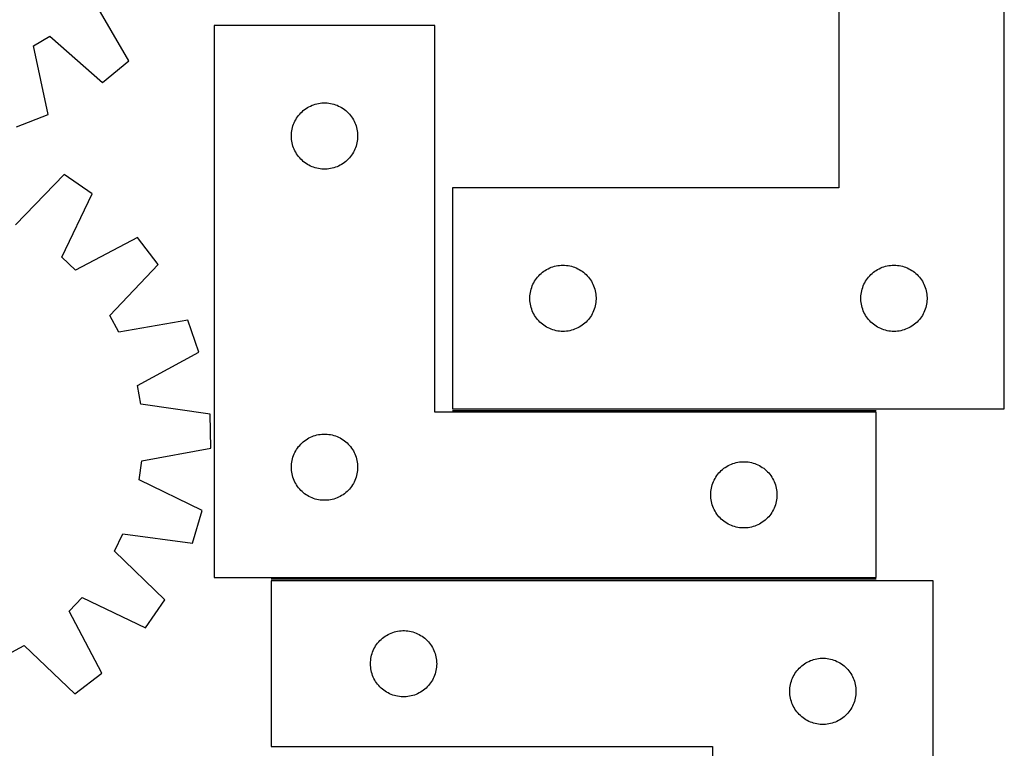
# Model space of a CAD drawing. Header units: millimetres. Extents: x 7 to 1493, y 7 to 2993.
# Tile 12 of 14: x 1047 to 1493, y 2115 to 2445. Entities that reach past the tile are written whole.
import ezdxf

# ---------------------------------------------------------------- set-up
doc = ezdxf.new("R2010")
doc.units = ezdxf.units.MM
doc.layers.add('COMMON', color=5, linetype='CONTINUOUS', true_color=0x0000ff)
doc.layers.add('CUT', color=7, linetype='CONTINUOUS', true_color=0x000000)

msp = doc.modelspace()

# ---------------------------------------------------------------- linework, layer by layer
at = {"layer": 'COMMON'}
for p, q in [((1243.266273, 2267.912878), (1435.220673, 2267.912878)), ((1435.220673, 2191.412878), (1161.04961, 2191.412878))]:
    msp.add_line(p, q, dxfattribs=at)
at = {"layer": 'CUT'}
for p, q in [((1418.266273, 2568.662879), (1418.266273, 2368.662879)), ((1493.266273, 2268.662879), (1493.266273, 2568.662879)), ((1096.512709, 2426.156698), (1080.572272, 2453.631727)), ((1235.220673, 2442.162878), (1135.220673, 2442.162878)), ((1135.220673, 2442.162878), (1135.220673, 2192.162878)), ((1235.220673, 2267.162878), (1235.220673, 2442.162878)), ((1053.354102, 2432.98135), (1060.746747, 2437.3251)), ((1060.746747, 2437.3251), (1084.62979, 2416.382918)), ((1060.024107, 2401.925179), (1053.354102, 2432.98135)), ((1084.62979, 2416.382918), (1096.512709, 2426.156698)), ((1176.847017, 2404.608034), (1177.498781, 2405.022598)), ((1177.498781, 2405.022598), (1178.171022, 2405.40306)), ((1178.171022, 2405.40306), (1178.861957, 2405.748412)), ((1178.861957, 2405.748412), (1179.569755, 2406.057738)), ((1179.569755, 2406.057738), (1180.292538, 2406.330217)), ((1180.292538, 2406.330217), (1181.028389, 2406.565126)), ((1181.028389, 2406.565126), (1181.775357, 2406.761844)), ((1181.775357, 2406.761844), (1182.531462, 2406.919848)), ((1182.531462, 2406.919848), (1183.294698, 2407.038718)), ((1183.294698, 2407.038718), (1184.063041, 2407.118141)), ((1184.063041, 2407.118141), (1184.834455, 2407.157905)), ((1184.834455, 2407.157905), (1185.606892, 2407.157905)), ((1185.606892, 2407.157905), (1186.378305, 2407.118141)), ((1186.378305, 2407.118141), (1187.146649, 2407.038718)), ((1187.146649, 2407.038718), (1187.909885, 2406.919848)), ((1187.909885, 2406.919848), (1188.665989, 2406.761844)), ((1188.665989, 2406.761844), (1189.412958, 2406.565126)), ((1189.412958, 2406.565126), (1190.148809, 2406.330217)), ((1190.148809, 2406.330217), (1190.871592, 2406.057738)), ((1190.871592, 2406.057738), (1191.579389, 2405.748412)), ((1191.579389, 2405.748412), (1192.270324, 2405.40306)), ((1192.270324, 2405.40306), (1192.942565, 2405.022598)), ((1192.942565, 2405.022598), (1193.594329, 2404.608034)), ((1045.702516, 2396.301786), (1060.024107, 2401.925179)), ((1172.56404, 2400.213321), (1172.995248, 2400.854195)), ((1172.995248, 2400.854195), (1173.458876, 2401.472021)), ((1173.458876, 2401.472021), (1173.953694, 2402.06516)), ((1173.953694, 2402.06516), (1174.47839, 2402.632041)), ((1174.47839, 2402.632041), (1175.031573, 2403.171159)), ((1175.031573, 2403.171159), (1175.611776, 2403.681085)), ((1175.611776, 2403.681085), (1176.217459, 2404.160467)), ((1176.217459, 2404.160467), (1176.847017, 2404.608034)), ((1193.594329, 2404.608034), (1194.223888, 2404.160467)), ((1194.223888, 2404.160467), (1194.829571, 2403.681085)), ((1194.829571, 2403.681085), (1195.409773, 2403.171159)), ((1195.409773, 2403.171159), (1195.962956, 2402.632041)), ((1195.962956, 2402.632041), (1196.487652, 2402.06516)), ((1196.487652, 2402.06516), (1196.98247, 2401.472021)), ((1196.98247, 2401.472021), (1197.446098, 2400.854195)), ((1197.446098, 2400.854195), (1197.877307, 2400.213321)), ((1170.715257, 2395.982945), (1170.931143, 2396.724601)), ((1170.931143, 2396.724601), (1171.184921, 2397.45416)), ((1171.184921, 2397.45416), (1171.47592, 2398.169687)), ((1171.47592, 2398.169687), (1171.803367, 2398.869285)), ((1171.803367, 2398.869285), (1172.166395, 2399.551099)), ((1172.166395, 2399.551099), (1172.56404, 2400.213321)), ((1197.877307, 2400.213321), (1198.274952, 2399.551099)), ((1198.274952, 2399.551099), (1198.63798, 2398.869285)), ((1198.63798, 2398.869285), (1198.965427, 2398.169687)), ((1198.965427, 2398.169687), (1199.256426, 2397.45416)), ((1199.256426, 2397.45416), (1199.510204, 2396.724601)), ((1199.510204, 2396.724601), (1199.726089, 2395.982945)), ((1170.220673, 2392.162878), (1170.240562, 2392.93506)), ((1170.240562, 2391.390697), (1170.220673, 2392.162878)), ((1170.240562, 2392.93506), (1170.300175, 2393.705193)), ((1170.300175, 2393.705193), (1170.399355, 2394.471237)), ((1170.399355, 2394.471237), (1170.537838, 2395.231159)), ((1170.537838, 2395.231159), (1170.715257, 2395.982945)), ((1199.726089, 2395.982945), (1199.903509, 2395.231159)), ((1199.903509, 2395.231159), (1200.041992, 2394.471237)), ((1200.041992, 2394.471237), (1200.141171, 2393.705193)), ((1200.141171, 2393.705193), (1200.200785, 2392.93506)), ((1200.200785, 2392.93506), (1200.220673, 2392.162878)), ((1200.220673, 2392.162878), (1200.200785, 2391.390697)), ((1170.300175, 2390.620563), (1170.240562, 2391.390697)), ((1170.399355, 2389.85452), (1170.300175, 2390.620563)), ((1170.537838, 2389.094597), (1170.399355, 2389.85452)), ((1170.715257, 2388.342812), (1170.537838, 2389.094597)), ((1170.931143, 2387.601156), (1170.715257, 2388.342812)), ((1171.184921, 2386.871597), (1170.931143, 2387.601156)), ((1199.510204, 2387.601156), (1199.256426, 2386.871597)), ((1199.726089, 2388.342812), (1199.510204, 2387.601156)), ((1199.903509, 2389.094597), (1199.726089, 2388.342812)), ((1200.041992, 2389.85452), (1199.903509, 2389.094597)), ((1200.141171, 2390.620563), (1200.041992, 2389.85452)), ((1200.200785, 2391.390697), (1200.141171, 2390.620563)), ((1171.47592, 2386.15607), (1171.184921, 2386.871597)), ((1171.803367, 2385.456471), (1171.47592, 2386.15607)), ((1172.166395, 2384.774657), (1171.803367, 2385.456471)), ((1172.56404, 2384.112435), (1172.166395, 2384.774657)), ((1172.995248, 2383.471562), (1172.56404, 2384.112435)), ((1173.458876, 2382.853736), (1172.995248, 2383.471562)), ((1173.953694, 2382.260597), (1173.458876, 2382.853736)), ((1196.98247, 2382.853736), (1196.487652, 2382.260597)), ((1197.446098, 2383.471562), (1196.98247, 2382.853736)), ((1197.877307, 2384.112435), (1197.446098, 2383.471562)), ((1198.274952, 2384.774657), (1197.877307, 2384.112435)), ((1198.63798, 2385.456471), (1198.274952, 2384.774657)), ((1198.965427, 2386.15607), (1198.63798, 2385.456471)), ((1199.256426, 2386.871597), (1198.965427, 2386.15607)), ((1174.47839, 2381.693716), (1173.953694, 2382.260597)), ((1175.031573, 2381.154598), (1174.47839, 2381.693716)), ((1175.611776, 2380.644672), (1175.031573, 2381.154598)), ((1176.217459, 2380.16529), (1175.611776, 2380.644672)), ((1176.847017, 2379.717723), (1176.217459, 2380.16529)), ((1177.498781, 2379.303159), (1176.847017, 2379.717723)), ((1178.171022, 2378.922696), (1177.498781, 2379.303159)), ((1178.861957, 2378.577344), (1178.171022, 2378.922696)), ((1179.569755, 2378.268019), (1178.861957, 2378.577344)), ((1180.292538, 2377.99554), (1179.569755, 2378.268019)), ((1190.871592, 2378.268019), (1190.148809, 2377.99554)), ((1191.579389, 2378.577344), (1190.871592, 2378.268019)), ((1192.270324, 2378.922696), (1191.579389, 2378.577344)), ((1192.942565, 2379.303159), (1192.270324, 2378.922696)), ((1193.594329, 2379.717723), (1192.942565, 2379.303159)), ((1194.223888, 2380.16529), (1193.594329, 2379.717723)), ((1194.829571, 2380.644672), (1194.223888, 2380.16529)), ((1195.409773, 2381.154598), (1194.829571, 2380.644672)), ((1195.962956, 2381.693716), (1195.409773, 2381.154598)), ((1196.487652, 2382.260597), (1195.962956, 2381.693716)), ((1067.288288, 2374.751398), (1045.165399, 2351.957703)), ((1079.918198, 2365.964139), (1067.288288, 2374.751398)), ((1181.028389, 2377.76063), (1180.292538, 2377.99554)), ((1181.775357, 2377.563913), (1181.028389, 2377.76063)), ((1182.531462, 2377.405909), (1181.775357, 2377.563913)), ((1183.294698, 2377.287038), (1182.531462, 2377.405909)), ((1184.063041, 2377.207615), (1183.294698, 2377.287038)), ((1184.834455, 2377.167851), (1184.063041, 2377.207615)), ((1185.606892, 2377.167851), (1184.834455, 2377.167851)), ((1186.378305, 2377.207615), (1185.606892, 2377.167851)), ((1187.146649, 2377.287038), (1186.378305, 2377.207615)), ((1187.909885, 2377.405909), (1187.146649, 2377.287038)), ((1188.665989, 2377.563913), (1187.909885, 2377.405909)), ((1189.412958, 2377.76063), (1188.665989, 2377.563913)), ((1190.148809, 2377.99554), (1189.412958, 2377.76063)), ((1066.237207, 2337.296993), (1079.918198, 2365.964139)), ((1418.266273, 2368.662879), (1243.266273, 2368.662879)), ((1243.266273, 2368.662879), (1243.266273, 2268.662879)), ((1100.506656, 2346.201011), (1072.422899, 2331.359267)), ((1109.803001, 2333.940974), (1100.506656, 2346.201011)), ((1072.422899, 2331.359267), (1066.237207, 2337.296993)), ((1087.932971, 2310.904557), (1109.803001, 2333.940974)), ((1290.957914, 2333.484198), (1291.723958, 2333.583378)), ((1291.723958, 2333.583378), (1292.494092, 2333.642991)), ((1292.494092, 2333.642991), (1293.266273, 2333.662879)), ((1293.266273, 2333.662879), (1294.038454, 2333.642991)), ((1294.038454, 2333.642991), (1294.808588, 2333.583378)), ((1294.808588, 2333.583378), (1295.574632, 2333.484198)), ((1440.957914, 2333.484198), (1441.723958, 2333.583378)), ((1441.723958, 2333.583378), (1442.494092, 2333.642991)), ((1442.494092, 2333.642991), (1443.266273, 2333.662879)), ((1443.266273, 2333.662879), (1444.038454, 2333.642991)), ((1444.038454, 2333.642991), (1444.808588, 2333.583378)), ((1444.808588, 2333.583378), (1445.574632, 2333.484198)), ((1282.257993, 2328.851979), (1282.797111, 2329.405162)), ((1282.797111, 2329.405162), (1283.363991, 2329.929858)), ((1283.363991, 2329.929858), (1283.957131, 2330.424676)), ((1283.957131, 2330.424676), (1284.574957, 2330.888304)), ((1284.574957, 2330.888304), (1285.21583, 2331.319513)), ((1285.21583, 2331.319513), (1285.878052, 2331.717158)), ((1285.878052, 2331.717158), (1286.559866, 2332.080186)), ((1286.559866, 2332.080186), (1287.259465, 2332.407633)), ((1287.259465, 2332.407633), (1287.974992, 2332.698632)), ((1287.974992, 2332.698632), (1288.704551, 2332.95241)), ((1288.704551, 2332.95241), (1289.446206, 2333.168295)), ((1289.446206, 2333.168295), (1290.197992, 2333.345715)), ((1290.197992, 2333.345715), (1290.957914, 2333.484198)), ((1295.574632, 2333.484198), (1296.334554, 2333.345715)), ((1296.334554, 2333.345715), (1297.08634, 2333.168295)), ((1297.08634, 2333.168295), (1297.827996, 2332.95241)), ((1297.827996, 2332.95241), (1298.557554, 2332.698632)), ((1298.557554, 2332.698632), (1299.273082, 2332.407633)), ((1299.273082, 2332.407633), (1299.97268, 2332.080186)), ((1299.97268, 2332.080186), (1300.654494, 2331.717158)), ((1300.654494, 2331.717158), (1301.316716, 2331.319513)), ((1301.316716, 2331.319513), (1301.95759, 2330.888304)), ((1301.95759, 2330.888304), (1302.575415, 2330.424676)), ((1302.575415, 2330.424676), (1303.168555, 2329.929858)), ((1303.168555, 2329.929858), (1303.735435, 2329.405162)), ((1303.735435, 2329.405162), (1304.274554, 2328.851979)), ((1432.257993, 2328.851979), (1432.797111, 2329.405162)), ((1432.797111, 2329.405162), (1433.363991, 2329.929858)), ((1433.363991, 2329.929858), (1433.957131, 2330.424676)), ((1433.957131, 2330.424676), (1434.574957, 2330.888304)), ((1434.574957, 2330.888304), (1435.21583, 2331.319513)), ((1435.21583, 2331.319513), (1435.878052, 2331.717158)), ((1435.878052, 2331.717158), (1436.559866, 2332.080186)), ((1436.559866, 2332.080186), (1437.259465, 2332.407633)), ((1437.259465, 2332.407633), (1437.974992, 2332.698632)), ((1437.974992, 2332.698632), (1438.704551, 2332.95241)), ((1438.704551, 2332.95241), (1439.446206, 2333.168295)), ((1439.446206, 2333.168295), (1440.197992, 2333.345715)), ((1440.197992, 2333.345715), (1440.957914, 2333.484198)), ((1445.574632, 2333.484198), (1446.334554, 2333.345715)), ((1446.334554, 2333.345715), (1447.08634, 2333.168295)), ((1447.08634, 2333.168295), (1447.827996, 2332.95241)), ((1447.827996, 2332.95241), (1448.557554, 2332.698632)), ((1448.557554, 2332.698632), (1449.273082, 2332.407633)), ((1449.273082, 2332.407633), (1449.97268, 2332.080186)), ((1449.97268, 2332.080186), (1450.654494, 2331.717158)), ((1450.654494, 2331.717158), (1451.316716, 2331.319513)), ((1451.316716, 2331.319513), (1451.95759, 2330.888304)), ((1451.95759, 2330.888304), (1452.575415, 2330.424676)), ((1452.575415, 2330.424676), (1453.168555, 2329.929858)), ((1453.168555, 2329.929858), (1453.735435, 2329.405162)), ((1453.735435, 2329.405162), (1454.274554, 2328.851979)), ((1279.371414, 2324.313798), (1279.680739, 2325.021595)), ((1279.680739, 2325.021595), (1280.026091, 2325.712531)), ((1280.026091, 2325.712531), (1280.406554, 2326.384771)), ((1280.406554, 2326.384771), (1280.821118, 2327.036535)), ((1280.821118, 2327.036535), (1281.268684, 2327.666094)), ((1281.268684, 2327.666094), (1281.748066, 2328.271777)), ((1281.748066, 2328.271777), (1282.257993, 2328.851979)), ((1304.274554, 2328.851979), (1304.78448, 2328.271777)), ((1304.78448, 2328.271777), (1305.263862, 2327.666094)), ((1305.263862, 2327.666094), (1305.711428, 2327.036535)), ((1305.711428, 2327.036535), (1306.125993, 2326.384771)), ((1306.125993, 2326.384771), (1306.506455, 2325.712531)), ((1306.506455, 2325.712531), (1306.851807, 2325.021595)), ((1306.851807, 2325.021595), (1307.161133, 2324.313798)), ((1429.371414, 2324.313798), (1429.680739, 2325.021595)), ((1429.680739, 2325.021595), (1430.026091, 2325.712531)), ((1430.026091, 2325.712531), (1430.406554, 2326.384771)), ((1430.406554, 2326.384771), (1430.821118, 2327.036535)), ((1430.821118, 2327.036535), (1431.268684, 2327.666094)), ((1431.268684, 2327.666094), (1431.748066, 2328.271777)), ((1431.748066, 2328.271777), (1432.257993, 2328.851979)), ((1454.274554, 2328.851979), (1454.78448, 2328.271777)), ((1454.78448, 2328.271777), (1455.263862, 2327.666094)), ((1455.263862, 2327.666094), (1455.711428, 2327.036535)), ((1455.711428, 2327.036535), (1456.125993, 2326.384771)), ((1456.125993, 2326.384771), (1456.506455, 2325.712531)), ((1456.506455, 2325.712531), (1456.851807, 2325.021595)), ((1456.851807, 2325.021595), (1457.161133, 2324.313798)), ((1278.31101, 2319.820511), (1278.390433, 2320.588855)), ((1278.390433, 2320.588855), (1278.509304, 2321.352091)), ((1278.509304, 2321.352091), (1278.667307, 2322.108195)), ((1278.667307, 2322.108195), (1278.864025, 2322.855164)), ((1278.864025, 2322.855164), (1279.098935, 2323.591015)), ((1279.098935, 2323.591015), (1279.371414, 2324.313798)), ((1307.161133, 2324.313798), (1307.433612, 2323.591015)), ((1307.433612, 2323.591015), (1307.668521, 2322.855164)), ((1307.668521, 2322.855164), (1307.865239, 2322.108195)), ((1307.865239, 2322.108195), (1308.023242, 2321.352091)), ((1308.023242, 2321.352091), (1308.142113, 2320.588855)), ((1308.142113, 2320.588855), (1308.221536, 2319.820511)), ((1428.31101, 2319.820511), (1428.390433, 2320.588855)), ((1428.390433, 2320.588855), (1428.509304, 2321.352091)), ((1428.509304, 2321.352091), (1428.667307, 2322.108195)), ((1428.667307, 2322.108195), (1428.864025, 2322.855164)), ((1428.864025, 2322.855164), (1429.098935, 2323.591015)), ((1429.098935, 2323.591015), (1429.371414, 2324.313798)), ((1457.161133, 2324.313798), (1457.433612, 2323.591015)), ((1457.433612, 2323.591015), (1457.668521, 2322.855164)), ((1457.668521, 2322.855164), (1457.865239, 2322.108195)), ((1457.865239, 2322.108195), (1458.023242, 2321.352091)), ((1458.023242, 2321.352091), (1458.142113, 2320.588855)), ((1458.142113, 2320.588855), (1458.221536, 2319.820511)), ((1278.271246, 2319.049098), (1278.31101, 2319.820511)), ((1278.271246, 2318.276661), (1278.271246, 2319.049098)), ((1278.31101, 2317.505247), (1278.271246, 2318.276661)), ((1278.390433, 2316.736904), (1278.31101, 2317.505247)), ((1278.509304, 2315.973668), (1278.390433, 2316.736904)), ((1278.667307, 2315.217563), (1278.509304, 2315.973668)), ((1308.023242, 2315.973668), (1307.865239, 2315.217563)), ((1308.142113, 2316.736904), (1308.023242, 2315.973668)), ((1308.221536, 2317.505247), (1308.142113, 2316.736904)), ((1308.221536, 2319.820511), (1308.2613, 2319.049098)), ((1308.2613, 2318.276661), (1308.221536, 2317.505247)), ((1308.2613, 2319.049098), (1308.2613, 2318.276661)), ((1428.271246, 2319.049098), (1428.31101, 2319.820511)), ((1428.271246, 2318.276661), (1428.271246, 2319.049098)), ((1428.31101, 2317.505247), (1428.271246, 2318.276661)), ((1428.390433, 2316.736904), (1428.31101, 2317.505247)), ((1428.509304, 2315.973668), (1428.390433, 2316.736904)), ((1428.667307, 2315.217563), (1428.509304, 2315.973668)), ((1458.023242, 2315.973668), (1457.865239, 2315.217563)), ((1458.142113, 2316.736904), (1458.023242, 2315.973668)), ((1458.221536, 2317.505247), (1458.142113, 2316.736904)), ((1458.221536, 2319.820511), (1458.2613, 2319.049098)), ((1458.2613, 2318.276661), (1458.221536, 2317.505247)), ((1458.2613, 2319.049098), (1458.2613, 2318.276661)), ((1278.864025, 2314.470595), (1278.667307, 2315.217563)), ((1279.098935, 2313.734744), (1278.864025, 2314.470595)), ((1279.371414, 2313.011961), (1279.098935, 2313.734744)), ((1279.680739, 2312.304164), (1279.371414, 2313.011961)), ((1280.026091, 2311.613228), (1279.680739, 2312.304164)), ((1280.406554, 2310.940987), (1280.026091, 2311.613228)), ((1306.506455, 2311.613228), (1306.125993, 2310.940987)), ((1306.851807, 2312.304164), (1306.506455, 2311.613228)), ((1307.161133, 2313.011961), (1306.851807, 2312.304164)), ((1307.433612, 2313.734744), (1307.161133, 2313.011961)), ((1307.668521, 2314.470595), (1307.433612, 2313.734744)), ((1307.865239, 2315.217563), (1307.668521, 2314.470595)), ((1428.864025, 2314.470595), (1428.667307, 2315.217563)), ((1429.098935, 2313.734744), (1428.864025, 2314.470595)), ((1429.371414, 2313.011961), (1429.098935, 2313.734744)), ((1429.680739, 2312.304164), (1429.371414, 2313.011961)), ((1430.026091, 2311.613228), (1429.680739, 2312.304164)), ((1430.406554, 2310.940987), (1430.026091, 2311.613228)), ((1456.506455, 2311.613228), (1456.125993, 2310.940987)), ((1456.851807, 2312.304164), (1456.506455, 2311.613228)), ((1457.161133, 2313.011961), (1456.851807, 2312.304164)), ((1457.433612, 2313.734744), (1457.161133, 2313.011961)), ((1457.668521, 2314.470595), (1457.433612, 2313.734744)), ((1457.865239, 2315.217563), (1457.668521, 2314.470595)), ((1091.981055, 2303.34596), (1087.932971, 2310.904557)), ((1123.276646, 2308.782939), (1091.981055, 2303.34596)), ((1128.329436, 2294.250223), (1123.276646, 2308.782939)), ((1280.821118, 2310.289224), (1280.406554, 2310.940987)), ((1281.268684, 2309.659665), (1280.821118, 2310.289224)), ((1281.748066, 2309.053982), (1281.268684, 2309.659665)), ((1282.257993, 2308.473779), (1281.748066, 2309.053982)), ((1282.797111, 2307.920597), (1282.257993, 2308.473779)), ((1283.363991, 2307.3959), (1282.797111, 2307.920597)), ((1283.957131, 2306.901082), (1283.363991, 2307.3959)), ((1284.574957, 2306.437454), (1283.957131, 2306.901082)), ((1302.575415, 2306.901082), (1301.95759, 2306.437454)), ((1303.168555, 2307.3959), (1302.575415, 2306.901082)), ((1303.735435, 2307.920597), (1303.168555, 2307.3959)), ((1304.274554, 2308.473779), (1303.735435, 2307.920597)), ((1304.78448, 2309.053982), (1304.274554, 2308.473779)), ((1305.263862, 2309.659665), (1304.78448, 2309.053982)), ((1305.711428, 2310.289224), (1305.263862, 2309.659665)), ((1306.125993, 2310.940987), (1305.711428, 2310.289224)), ((1430.821118, 2310.289224), (1430.406554, 2310.940987)), ((1431.268684, 2309.659665), (1430.821118, 2310.289224)), ((1431.748066, 2309.053982), (1431.268684, 2309.659665)), ((1432.257993, 2308.473779), (1431.748066, 2309.053982)), ((1432.797111, 2307.920597), (1432.257993, 2308.473779)), ((1433.363991, 2307.3959), (1432.797111, 2307.920597)), ((1433.957131, 2306.901082), (1433.363991, 2307.3959)), ((1434.574957, 2306.437454), (1433.957131, 2306.901082)), ((1452.575415, 2306.901082), (1451.95759, 2306.437454)), ((1453.168555, 2307.3959), (1452.575415, 2306.901082)), ((1453.735435, 2307.920597), (1453.168555, 2307.3959)), ((1454.274554, 2308.473779), (1453.735435, 2307.920597)), ((1454.78448, 2309.053982), (1454.274554, 2308.473779)), ((1455.263862, 2309.659665), (1454.78448, 2309.053982)), ((1455.711428, 2310.289224), (1455.263862, 2309.659665)), ((1456.125993, 2310.940987), (1455.711428, 2310.289224)), ((1285.21583, 2306.006246), (1284.574957, 2306.437454)), ((1285.878052, 2305.608601), (1285.21583, 2306.006246)), ((1286.559866, 2305.245573), (1285.878052, 2305.608601)), ((1287.259465, 2304.918126), (1286.559866, 2305.245573)), ((1287.974992, 2304.627127), (1287.259465, 2304.918126)), ((1288.704551, 2304.373349), (1287.974992, 2304.627127)), ((1289.446206, 2304.157463), (1288.704551, 2304.373349)), ((1290.197992, 2303.980044), (1289.446206, 2304.157463)), ((1290.957914, 2303.841561), (1290.197992, 2303.980044)), ((1291.723958, 2303.742381), (1290.957914, 2303.841561)), ((1292.494092, 2303.682768), (1291.723958, 2303.742381)), ((1293.266273, 2303.662879), (1292.494092, 2303.682768)), ((1294.038454, 2303.682768), (1293.266273, 2303.662879)), ((1294.808588, 2303.742381), (1294.038454, 2303.682768)), ((1295.574632, 2303.841561), (1294.808588, 2303.742381)), ((1296.334554, 2303.980044), (1295.574632, 2303.841561)), ((1297.08634, 2304.157463), (1296.334554, 2303.980044)), ((1297.827996, 2304.373349), (1297.08634, 2304.157463)), ((1298.557554, 2304.627127), (1297.827996, 2304.373349)), ((1299.273082, 2304.918126), (1298.557554, 2304.627127)), ((1299.97268, 2305.245573), (1299.273082, 2304.918126)), ((1300.654494, 2305.608601), (1299.97268, 2305.245573)), ((1301.316716, 2306.006246), (1300.654494, 2305.608601)), ((1301.95759, 2306.437454), (1301.316716, 2306.006246)), ((1435.21583, 2306.006246), (1434.574957, 2306.437454)), ((1435.878052, 2305.608601), (1435.21583, 2306.006246)), ((1436.559866, 2305.245573), (1435.878052, 2305.608601)), ((1437.259465, 2304.918126), (1436.559866, 2305.245573)), ((1437.974992, 2304.627127), (1437.259465, 2304.918126)), ((1438.704551, 2304.373349), (1437.974992, 2304.627127)), ((1439.446206, 2304.157463), (1438.704551, 2304.373349)), ((1440.197992, 2303.980044), (1439.446206, 2304.157463)), ((1440.957914, 2303.841561), (1440.197992, 2303.980044)), ((1441.723958, 2303.742381), (1440.957914, 2303.841561)), ((1442.494092, 2303.682768), (1441.723958, 2303.742381)), ((1443.266273, 2303.662879), (1442.494092, 2303.682768)), ((1444.038454, 2303.682768), (1443.266273, 2303.662879)), ((1444.808588, 2303.742381), (1444.038454, 2303.682768)), ((1445.574632, 2303.841561), (1444.808588, 2303.742381)), ((1446.334554, 2303.980044), (1445.574632, 2303.841561)), ((1447.08634, 2304.157463), (1446.334554, 2303.980044)), ((1447.827996, 2304.373349), (1447.08634, 2304.157463)), ((1448.557554, 2304.627127), (1447.827996, 2304.373349)), ((1449.273082, 2304.918126), (1448.557554, 2304.627127)), ((1449.97268, 2305.245573), (1449.273082, 2304.918126)), ((1450.654494, 2305.608601), (1449.97268, 2305.245573)), ((1451.316716, 2306.006246), (1450.654494, 2305.608601)), ((1451.95759, 2306.437454), (1451.316716, 2306.006246)), ((1100.411157, 2279.099499), (1128.329436, 2294.250223)), ((1101.925379, 2270.659919), (1100.411157, 2279.099499)), ((1133.369374, 2266.159924), (1101.925379, 2270.659919)), ((1435.220673, 2267.162878), (1235.220673, 2267.162878)), ((1243.266273, 2268.662879), (1493.266273, 2268.662879)), ((1435.220673, 2192.162878), (1435.220673, 2267.162878)), ((1133.684006, 2250.777091), (1133.369374, 2266.159924)), ((1175.031573, 2253.171159), (1175.611776, 2253.681085)), ((1175.611776, 2253.681085), (1176.217459, 2254.160467)), ((1176.217459, 2254.160467), (1176.847017, 2254.608034)), ((1176.847017, 2254.608034), (1177.498781, 2255.022598)), ((1177.498781, 2255.022598), (1178.171022, 2255.40306)), ((1178.171022, 2255.40306), (1178.861957, 2255.748412)), ((1178.861957, 2255.748412), (1179.569755, 2256.057738)), ((1179.569755, 2256.057738), (1180.292538, 2256.330217)), ((1180.292538, 2256.330217), (1181.028389, 2256.565126)), ((1181.028389, 2256.565126), (1181.775357, 2256.761844)), ((1181.775357, 2256.761844), (1182.531462, 2256.919848)), ((1182.531462, 2256.919848), (1183.294698, 2257.038718)), ((1183.294698, 2257.038718), (1184.063041, 2257.118141)), ((1184.063041, 2257.118141), (1184.834455, 2257.157905)), ((1184.834455, 2257.157905), (1185.606892, 2257.157905)), ((1185.606892, 2257.157905), (1186.378305, 2257.118141)), ((1186.378305, 2257.118141), (1187.146649, 2257.038718)), ((1187.146649, 2257.038718), (1187.909885, 2256.919848)), ((1187.909885, 2256.919848), (1188.665989, 2256.761844)), ((1188.665989, 2256.761844), (1189.412958, 2256.565126)), ((1189.412958, 2256.565126), (1190.148809, 2256.330217)), ((1190.148809, 2256.330217), (1190.871592, 2256.057738)), ((1190.871592, 2256.057738), (1191.579389, 2255.748412)), ((1191.579389, 2255.748412), (1192.270324, 2255.40306)), ((1192.270324, 2255.40306), (1192.942565, 2255.022598)), ((1192.942565, 2255.022598), (1193.594329, 2254.608034)), ((1193.594329, 2254.608034), (1194.223888, 2254.160467)), ((1194.223888, 2254.160467), (1194.829571, 2253.681085)), ((1194.829571, 2253.681085), (1195.409773, 2253.171159)), ((1102.450314, 2244.99512), (1133.684006, 2250.777091)), ((1171.47592, 2248.169687), (1171.803367, 2248.869285)), ((1171.803367, 2248.869285), (1172.166395, 2249.551099)), ((1172.166395, 2249.551099), (1172.56404, 2250.213321)), ((1172.56404, 2250.213321), (1172.995248, 2250.854195)), ((1172.995248, 2250.854195), (1173.458876, 2251.472021)), ((1173.458876, 2251.472021), (1173.953694, 2252.06516)), ((1173.953694, 2252.06516), (1174.47839, 2252.632041)), ((1174.47839, 2252.632041), (1175.031573, 2253.171159)), ((1195.409773, 2253.171159), (1195.962956, 2252.632041)), ((1195.962956, 2252.632041), (1196.487652, 2252.06516)), ((1196.487652, 2252.06516), (1196.98247, 2251.472021)), ((1196.98247, 2251.472021), (1197.446098, 2250.854195)), ((1197.446098, 2250.854195), (1197.877307, 2250.213321)), ((1197.877307, 2250.213321), (1198.274952, 2249.551099)), ((1198.274952, 2249.551099), (1198.63798, 2248.869285)), ((1198.63798, 2248.869285), (1198.965427, 2248.169687)), ((1101.282451, 2236.500682), (1102.450314, 2244.99512)), ((1170.300175, 2243.705193), (1170.399355, 2244.471237)), ((1170.399355, 2244.471237), (1170.537838, 2245.231159)), ((1170.537838, 2245.231159), (1170.715257, 2245.982945)), ((1170.715257, 2245.982945), (1170.931143, 2246.724601)), ((1170.931143, 2246.724601), (1171.184921, 2247.45416)), ((1171.184921, 2247.45416), (1171.47592, 2248.169687)), ((1198.965427, 2248.169687), (1199.256426, 2247.45416)), ((1199.256426, 2247.45416), (1199.510204, 2246.724601)), ((1199.510204, 2246.724601), (1199.726089, 2245.982945)), ((1199.726089, 2245.982945), (1199.903509, 2245.231159)), ((1199.903509, 2245.231159), (1200.041992, 2244.471237)), ((1200.041992, 2244.471237), (1200.141171, 2243.705193)), ((1371.775357, 2244.261844), (1372.531462, 2244.419848)), ((1372.531462, 2244.419848), (1373.294698, 2244.538718)), ((1373.294698, 2244.538718), (1374.063041, 2244.618141)), ((1374.063041, 2244.618141), (1374.834455, 2244.657905)), ((1374.834455, 2244.657905), (1375.606892, 2244.657905)), ((1375.606892, 2244.657905), (1376.378305, 2244.618141)), ((1376.378305, 2244.618141), (1377.146649, 2244.538718)), ((1377.146649, 2244.538718), (1377.909885, 2244.419848)), ((1377.909885, 2244.419848), (1378.665989, 2244.261844)), ((1170.220673, 2242.162878), (1170.240562, 2242.93506)), ((1170.240562, 2241.390697), (1170.220673, 2242.162878)), ((1170.240562, 2242.93506), (1170.300175, 2243.705193)), ((1170.300175, 2240.620563), (1170.240562, 2241.390697)), ((1170.399355, 2239.85452), (1170.300175, 2240.620563)), ((1170.537838, 2239.094597), (1170.399355, 2239.85452)), ((1200.041992, 2239.85452), (1199.903509, 2239.094597)), ((1200.141171, 2240.620563), (1200.041992, 2239.85452)), ((1200.141171, 2243.705193), (1200.200785, 2242.93506)), ((1200.200785, 2241.390697), (1200.141171, 2240.620563)), ((1200.200785, 2242.93506), (1200.220673, 2242.162878)), ((1200.220673, 2242.162878), (1200.200785, 2241.390697)), ((1363.953694, 2239.56516), (1364.47839, 2240.132041)), ((1364.47839, 2240.132041), (1365.031573, 2240.671159)), ((1365.031573, 2240.671159), (1365.611776, 2241.181085)), ((1365.611776, 2241.181085), (1366.217459, 2241.660467)), ((1366.217459, 2241.660467), (1366.847017, 2242.108034)), ((1366.847017, 2242.108034), (1367.498781, 2242.522598)), ((1367.498781, 2242.522598), (1368.171022, 2242.90306)), ((1368.171022, 2242.90306), (1368.861957, 2243.248412)), ((1368.861957, 2243.248412), (1369.569755, 2243.557738)), ((1369.569755, 2243.557738), (1370.292538, 2243.830217)), ((1370.292538, 2243.830217), (1371.028389, 2244.065126)), ((1371.028389, 2244.065126), (1371.775357, 2244.261844)), ((1378.665989, 2244.261844), (1379.412958, 2244.065126)), ((1379.412958, 2244.065126), (1380.148809, 2243.830217)), ((1380.148809, 2243.830217), (1380.871592, 2243.557738)), ((1380.871592, 2243.557738), (1381.579389, 2243.248412)), ((1381.579389, 2243.248412), (1382.270324, 2242.90306)), ((1382.270324, 2242.90306), (1382.942565, 2242.522598)), ((1382.942565, 2242.522598), (1383.594329, 2242.108034)), ((1383.594329, 2242.108034), (1384.223888, 2241.660467)), ((1384.223888, 2241.660467), (1384.829571, 2241.181085)), ((1384.829571, 2241.181085), (1385.409773, 2240.671159)), ((1385.409773, 2240.671159), (1385.962956, 2240.132041)), ((1385.962956, 2240.132041), (1386.487652, 2239.56516)), ((1129.796892, 2222.504204), (1101.282451, 2236.500682)), ((1170.715257, 2238.342812), (1170.537838, 2239.094597)), ((1170.931143, 2237.601156), (1170.715257, 2238.342812)), ((1171.184921, 2236.871597), (1170.931143, 2237.601156)), ((1171.47592, 2236.15607), (1171.184921, 2236.871597)), ((1171.803367, 2235.456471), (1171.47592, 2236.15607)), ((1172.166395, 2234.774657), (1171.803367, 2235.456471)), ((1198.63798, 2235.456471), (1198.274952, 2234.774657)), ((1198.965427, 2236.15607), (1198.63798, 2235.456471)), ((1199.256426, 2236.871597), (1198.965427, 2236.15607)), ((1199.510204, 2237.601156), (1199.256426, 2236.871597)), ((1199.726089, 2238.342812), (1199.510204, 2237.601156)), ((1199.903509, 2239.094597), (1199.726089, 2238.342812)), ((1361.184921, 2234.95416), (1361.47592, 2235.669687)), ((1361.47592, 2235.669687), (1361.803367, 2236.369285)), ((1361.803367, 2236.369285), (1362.166395, 2237.051099)), ((1362.166395, 2237.051099), (1362.56404, 2237.713321)), ((1362.56404, 2237.713321), (1362.995248, 2238.354195)), ((1362.995248, 2238.354195), (1363.458876, 2238.972021)), ((1363.458876, 2238.972021), (1363.953694, 2239.56516)), ((1386.487652, 2239.56516), (1386.98247, 2238.972021)), ((1386.98247, 2238.972021), (1387.446098, 2238.354195)), ((1387.446098, 2238.354195), (1387.877307, 2237.713321)), ((1387.877307, 2237.713321), (1388.274952, 2237.051099)), ((1388.274952, 2237.051099), (1388.63798, 2236.369285)), ((1388.63798, 2236.369285), (1388.965427, 2235.669687)), ((1388.965427, 2235.669687), (1389.256426, 2234.95416)), ((1172.56404, 2234.112435), (1172.166395, 2234.774657)), ((1172.995248, 2233.471562), (1172.56404, 2234.112435)), ((1173.458876, 2232.853736), (1172.995248, 2233.471562)), ((1173.953694, 2232.260597), (1173.458876, 2232.853736)), ((1174.47839, 2231.693716), (1173.953694, 2232.260597)), ((1175.031573, 2231.154598), (1174.47839, 2231.693716)), ((1175.611776, 2230.644672), (1175.031573, 2231.154598)), ((1195.409773, 2231.154598), (1194.829571, 2230.644672)), ((1195.962956, 2231.693716), (1195.409773, 2231.154598)), ((1196.487652, 2232.260597), (1195.962956, 2231.693716)), ((1196.98247, 2232.853736), (1196.487652, 2232.260597)), ((1197.446098, 2233.471562), (1196.98247, 2232.853736)), ((1197.877307, 2234.112435), (1197.446098, 2233.471562)), ((1198.274952, 2234.774657), (1197.877307, 2234.112435)), ((1360.240562, 2230.43506), (1360.300175, 2231.205193)), ((1360.300175, 2231.205193), (1360.399355, 2231.971237)), ((1360.399355, 2231.971237), (1360.537838, 2232.731159)), ((1360.537838, 2232.731159), (1360.715257, 2233.482945)), ((1360.715257, 2233.482945), (1360.931143, 2234.224601)), ((1360.931143, 2234.224601), (1361.184921, 2234.95416)), ((1389.256426, 2234.95416), (1389.510204, 2234.224601)), ((1389.510204, 2234.224601), (1389.726089, 2233.482945)), ((1389.726089, 2233.482945), (1389.903509, 2232.731159)), ((1389.903509, 2232.731159), (1390.041992, 2231.971237)), ((1390.041992, 2231.971237), (1390.141171, 2231.205193)), ((1390.141171, 2231.205193), (1390.200785, 2230.43506)), ((1176.217459, 2230.16529), (1175.611776, 2230.644672)), ((1176.847017, 2229.717723), (1176.217459, 2230.16529)), ((1177.498781, 2229.303159), (1176.847017, 2229.717723)), ((1178.171022, 2228.922696), (1177.498781, 2229.303159)), ((1178.861957, 2228.577344), (1178.171022, 2228.922696)), ((1179.569755, 2228.268019), (1178.861957, 2228.577344)), ((1180.292538, 2227.99554), (1179.569755, 2228.268019)), ((1181.028389, 2227.76063), (1180.292538, 2227.99554)), ((1181.775357, 2227.563913), (1181.028389, 2227.76063)), ((1182.531462, 2227.405909), (1181.775357, 2227.563913)), ((1183.294698, 2227.287038), (1182.531462, 2227.405909)), ((1184.063041, 2227.207615), (1183.294698, 2227.287038)), ((1184.834455, 2227.167851), (1184.063041, 2227.207615)), ((1185.606892, 2227.167851), (1184.834455, 2227.167851)), ((1186.378305, 2227.207615), (1185.606892, 2227.167851)), ((1187.146649, 2227.287038), (1186.378305, 2227.207615)), ((1187.909885, 2227.405909), (1187.146649, 2227.287038)), ((1188.665989, 2227.563913), (1187.909885, 2227.405909)), ((1189.412958, 2227.76063), (1188.665989, 2227.563913)), ((1190.148809, 2227.99554), (1189.412958, 2227.76063)), ((1190.871592, 2228.268019), (1190.148809, 2227.99554)), ((1191.579389, 2228.577344), (1190.871592, 2228.268019)), ((1192.270324, 2228.922696), (1191.579389, 2228.577344)), ((1192.942565, 2229.303159), (1192.270324, 2228.922696)), ((1193.594329, 2229.717723), (1192.942565, 2229.303159)), ((1194.223888, 2230.16529), (1193.594329, 2229.717723)), ((1194.829571, 2230.644672), (1194.223888, 2230.16529)), ((1360.220673, 2229.662878), (1360.240562, 2230.43506)), ((1360.240562, 2228.890697), (1360.220673, 2229.662878)), ((1360.300175, 2228.120563), (1360.240562, 2228.890697)), ((1360.399355, 2227.35452), (1360.300175, 2228.120563)), ((1360.537838, 2226.594597), (1360.399355, 2227.35452)), ((1360.715257, 2225.842812), (1360.537838, 2226.594597)), ((1389.903509, 2226.594597), (1389.726089, 2225.842812)), ((1390.041992, 2227.35452), (1389.903509, 2226.594597)), ((1390.141171, 2228.120563), (1390.041992, 2227.35452)), ((1390.200785, 2228.890697), (1390.141171, 2228.120563)), ((1390.200785, 2230.43506), (1390.220673, 2229.662878)), ((1390.220673, 2229.662878), (1390.200785, 2228.890697)), ((1125.342569, 2207.777033), (1129.796892, 2222.504204)), ((1360.931143, 2225.101156), (1360.715257, 2225.842812)), ((1361.184921, 2224.371597), (1360.931143, 2225.101156)), ((1361.47592, 2223.65607), (1361.184921, 2224.371597)), ((1361.803367, 2222.956471), (1361.47592, 2223.65607)), ((1362.166395, 2222.274657), (1361.803367, 2222.956471)), ((1362.56404, 2221.612435), (1362.166395, 2222.274657)), ((1388.274952, 2222.274657), (1387.877307, 2221.612435)), ((1388.63798, 2222.956471), (1388.274952, 2222.274657)), ((1388.965427, 2223.65607), (1388.63798, 2222.956471)), ((1389.256426, 2224.371597), (1388.965427, 2223.65607)), ((1389.510204, 2225.101156), (1389.256426, 2224.371597)), ((1389.726089, 2225.842812), (1389.510204, 2225.101156)), ((1362.995248, 2220.971562), (1362.56404, 2221.612435)), ((1363.458876, 2220.353736), (1362.995248, 2220.971562)), ((1363.953694, 2219.760597), (1363.458876, 2220.353736)), ((1364.47839, 2219.193716), (1363.953694, 2219.760597)), ((1365.031573, 2218.654598), (1364.47839, 2219.193716)), ((1365.611776, 2218.144672), (1365.031573, 2218.654598)), ((1366.217459, 2217.66529), (1365.611776, 2218.144672)), ((1366.847017, 2217.217723), (1366.217459, 2217.66529)), ((1384.223888, 2217.66529), (1383.594329, 2217.217723)), ((1384.829571, 2218.144672), (1384.223888, 2217.66529)), ((1385.409773, 2218.654598), (1384.829571, 2218.144672)), ((1385.962956, 2219.193716), (1385.409773, 2218.654598)), ((1386.487652, 2219.760597), (1385.962956, 2219.193716)), ((1386.98247, 2220.353736), (1386.487652, 2219.760597)), ((1387.446098, 2220.971562), (1386.98247, 2220.353736)), ((1387.877307, 2221.612435), (1387.446098, 2220.971562)), ((1367.498781, 2216.803159), (1366.847017, 2217.217723)), ((1368.171022, 2216.422696), (1367.498781, 2216.803159)), ((1368.861957, 2216.077344), (1368.171022, 2216.422696)), ((1369.569755, 2215.768019), (1368.861957, 2216.077344)), ((1370.292538, 2215.49554), (1369.569755, 2215.768019)), ((1371.028389, 2215.26063), (1370.292538, 2215.49554)), ((1371.775357, 2215.063913), (1371.028389, 2215.26063)), ((1372.531462, 2214.905909), (1371.775357, 2215.063913)), ((1373.294698, 2214.787038), (1372.531462, 2214.905909)), ((1374.063041, 2214.707615), (1373.294698, 2214.787038)), ((1374.834455, 2214.667851), (1374.063041, 2214.707615)), ((1375.606892, 2214.667851), (1374.834455, 2214.667851)), ((1376.378305, 2214.707615), (1375.606892, 2214.667851)), ((1377.146649, 2214.787038), (1376.378305, 2214.707615)), ((1377.909885, 2214.905909), (1377.146649, 2214.787038)), ((1378.665989, 2215.063913), (1377.909885, 2214.905909)), ((1379.412958, 2215.26063), (1378.665989, 2215.063913)), ((1380.148809, 2215.49554), (1379.412958, 2215.26063)), ((1380.871592, 2215.768019), (1380.148809, 2215.49554)), ((1381.579389, 2216.077344), (1380.871592, 2215.768019)), ((1382.270324, 2216.422696), (1381.579389, 2216.077344)), ((1382.942565, 2216.803159), (1382.270324, 2216.422696)), ((1383.594329, 2217.217723), (1382.942565, 2216.803159)), ((1090.115206, 2204.211993), (1093.850834, 2211.929793)), ((1093.850834, 2211.929793), (1125.342569, 2207.777033)), ((1112.908901, 2182.089104), (1090.115206, 2204.211993)), ((1135.220673, 2192.162878), (1435.220673, 2192.162878)), ((1461.04961, 2190.662877), (1161.04961, 2190.662877)), ((1161.04961, 2190.662877), (1161.04961, 2115.662877)), ((1461.04961, 1940.662877), (1461.04961, 2190.662877)), ((1069.51677, 2176.954493), (1075.454496, 2183.140185)), ((1075.454496, 2183.140185), (1104.121642, 2169.459194)), ((1104.121642, 2169.459194), (1112.908901, 2182.089104)), ((1084.358514, 2148.870736), (1069.51677, 2176.954493)), ((1210.307327, 2163.63204), (1210.86051, 2164.171158)), ((1210.86051, 2164.171158), (1211.440712, 2164.681084)), ((1211.440712, 2164.681084), (1212.046396, 2165.160466)), ((1212.046396, 2165.160466), (1212.675954, 2165.608033)), ((1212.675954, 2165.608033), (1213.327718, 2166.022597)), ((1213.327718, 2166.022597), (1213.999959, 2166.403059)), ((1213.999959, 2166.403059), (1214.690894, 2166.748411)), ((1214.690894, 2166.748411), (1215.398692, 2167.057737)), ((1215.398692, 2167.057737), (1216.121474, 2167.330216)), ((1216.121474, 2167.330216), (1216.857325, 2167.565125)), ((1216.857325, 2167.565125), (1217.604294, 2167.761843)), ((1217.604294, 2167.761843), (1218.360399, 2167.919847)), ((1218.360399, 2167.919847), (1219.123635, 2168.038717)), ((1219.123635, 2168.038717), (1219.891978, 2168.11814)), ((1219.891978, 2168.11814), (1220.663391, 2168.157904)), ((1220.663391, 2168.157904), (1221.435829, 2168.157904)), ((1221.435829, 2168.157904), (1222.207242, 2168.11814)), ((1222.207242, 2168.11814), (1222.975585, 2168.038717)), ((1222.975585, 2168.038717), (1223.738821, 2167.919847)), ((1223.738821, 2167.919847), (1224.494926, 2167.761843)), ((1224.494926, 2167.761843), (1225.241895, 2167.565125)), ((1225.241895, 2167.565125), (1225.977746, 2167.330216)), ((1225.977746, 2167.330216), (1226.700528, 2167.057737)), ((1226.700528, 2167.057737), (1227.408326, 2166.748411)), ((1227.408326, 2166.748411), (1228.099261, 2166.403059)), ((1228.099261, 2166.403059), (1228.771502, 2166.022597)), ((1228.771502, 2166.022597), (1229.423266, 2165.608033)), ((1229.423266, 2165.608033), (1230.052824, 2165.160466)), ((1230.052824, 2165.160466), (1230.658508, 2164.681084)), ((1230.658508, 2164.681084), (1231.23871, 2164.171158)), ((1231.23871, 2164.171158), (1231.791893, 2163.63204)), ((1041.503463, 2157.396337), (1049.06206, 2161.444421)), ((1049.06206, 2161.444421), (1072.098477, 2139.574391)), ((1207.304856, 2159.169686), (1207.632304, 2159.869284)), ((1207.632304, 2159.869284), (1207.995331, 2160.551098)), ((1207.995331, 2160.551098), (1208.392977, 2161.21332)), ((1208.392977, 2161.21332), (1208.824185, 2161.854194)), ((1208.824185, 2161.854194), (1209.287813, 2162.47202)), ((1209.287813, 2162.47202), (1209.782631, 2163.065159)), ((1209.782631, 2163.065159), (1210.307327, 2163.63204)), ((1231.791893, 2163.63204), (1232.316589, 2163.065159)), ((1232.316589, 2163.065159), (1232.811407, 2162.47202)), ((1232.811407, 2162.47202), (1233.275035, 2161.854194)), ((1233.275035, 2161.854194), (1233.706243, 2161.21332)), ((1233.706243, 2161.21332), (1234.103889, 2160.551098)), ((1234.103889, 2160.551098), (1234.466916, 2159.869284)), ((1234.466916, 2159.869284), (1234.794364, 2159.169686)), ((1206.129112, 2154.705192), (1206.228292, 2155.471236)), ((1206.228292, 2155.471236), (1206.366775, 2156.231158)), ((1206.366775, 2156.231158), (1206.544194, 2156.982944)), ((1206.544194, 2156.982944), (1206.760079, 2157.7246)), ((1206.760079, 2157.7246), (1207.013858, 2158.454159)), ((1207.013858, 2158.454159), (1207.304856, 2159.169686)), ((1234.794364, 2159.169686), (1235.085362, 2158.454159)), ((1235.085362, 2158.454159), (1235.339141, 2157.7246)), ((1235.339141, 2157.7246), (1235.555026, 2156.982944)), ((1235.555026, 2156.982944), (1235.732445, 2156.231158)), ((1235.732445, 2156.231158), (1235.870928, 2155.471236)), ((1235.870928, 2155.471236), (1235.970108, 2154.705192)), ((1406.857325, 2155.065125), (1407.604294, 2155.261843)), ((1407.604294, 2155.261843), (1408.360399, 2155.419847)), ((1408.360399, 2155.419847), (1409.123635, 2155.538717)), ((1409.123635, 2155.538717), (1409.891978, 2155.61814)), ((1409.891978, 2155.61814), (1410.663391, 2155.657904)), ((1410.663391, 2155.657904), (1411.435829, 2155.657904)), ((1411.435829, 2155.657904), (1412.207242, 2155.61814)), ((1412.207242, 2155.61814), (1412.975585, 2155.538717)), ((1412.975585, 2155.538717), (1413.738821, 2155.419847)), ((1413.738821, 2155.419847), (1414.494926, 2155.261843)), ((1414.494926, 2155.261843), (1415.241895, 2155.065125)), ((1206.04961, 2153.162877), (1206.069499, 2153.935059)), ((1206.069499, 2152.390696), (1206.04961, 2153.162877)), ((1206.069499, 2153.935059), (1206.129112, 2154.705192)), ((1206.129112, 2151.620562), (1206.069499, 2152.390696)), ((1206.228292, 2150.854519), (1206.129112, 2151.620562)), ((1206.366775, 2150.094596), (1206.228292, 2150.854519)), ((1235.870928, 2150.854519), (1235.732445, 2150.094596)), ((1235.970108, 2151.620562), (1235.870928, 2150.854519)), ((1235.970108, 2154.705192), (1236.029721, 2153.935059)), ((1236.029721, 2152.390696), (1235.970108, 2151.620562)), ((1236.029721, 2153.935059), (1236.04961, 2153.162877)), ((1236.04961, 2153.162877), (1236.029721, 2152.390696)), ((1399.782631, 2150.565159), (1400.307327, 2151.13204)), ((1400.307327, 2151.13204), (1400.86051, 2151.671158)), ((1400.86051, 2151.671158), (1401.440712, 2152.181084)), ((1401.440712, 2152.181084), (1402.046396, 2152.660466)), ((1402.046396, 2152.660466), (1402.675954, 2153.108033)), ((1402.675954, 2153.108033), (1403.327718, 2153.522597)), ((1403.327718, 2153.522597), (1403.999959, 2153.903059)), ((1403.999959, 2153.903059), (1404.690894, 2154.248411)), ((1404.690894, 2154.248411), (1405.398692, 2154.557737)), ((1405.398692, 2154.557737), (1406.121474, 2154.830216)), ((1406.121474, 2154.830216), (1406.857325, 2155.065125)), ((1415.241895, 2155.065125), (1415.977746, 2154.830216)), ((1415.977746, 2154.830216), (1416.700528, 2154.557737)), ((1416.700528, 2154.557737), (1417.408326, 2154.248411)), ((1417.408326, 2154.248411), (1418.099261, 2153.903059)), ((1418.099261, 2153.903059), (1418.771502, 2153.522597)), ((1418.771502, 2153.522597), (1419.423266, 2153.108033)), ((1419.423266, 2153.108033), (1420.052824, 2152.660466)), ((1420.052824, 2152.660466), (1420.658508, 2152.181084)), ((1420.658508, 2152.181084), (1421.23871, 2151.671158)), ((1421.23871, 2151.671158), (1421.791893, 2151.13204)), ((1421.791893, 2151.13204), (1422.316589, 2150.565159)), ((1072.098477, 2139.574391), (1084.358514, 2148.870736)), ((1206.544194, 2149.342811), (1206.366775, 2150.094596)), ((1206.760079, 2148.601155), (1206.544194, 2149.342811)), ((1207.013858, 2147.871596), (1206.760079, 2148.601155)), ((1207.304856, 2147.156069), (1207.013858, 2147.871596)), ((1207.632304, 2146.45647), (1207.304856, 2147.156069)), ((1207.995331, 2145.774656), (1207.632304, 2146.45647)), ((1234.466916, 2146.45647), (1234.103889, 2145.774656)), ((1234.794364, 2147.156069), (1234.466916, 2146.45647)), ((1235.085362, 2147.871596), (1234.794364, 2147.156069)), ((1235.339141, 2148.601155), (1235.085362, 2147.871596)), ((1235.555026, 2149.342811), (1235.339141, 2148.601155)), ((1235.732445, 2150.094596), (1235.555026, 2149.342811)), ((1397.013858, 2145.954159), (1397.304856, 2146.669686)), ((1397.304856, 2146.669686), (1397.632304, 2147.369284)), ((1397.632304, 2147.369284), (1397.995331, 2148.051098)), ((1397.995331, 2148.051098), (1398.392977, 2148.71332)), ((1398.392977, 2148.71332), (1398.824185, 2149.354194)), ((1398.824185, 2149.354194), (1399.287813, 2149.97202)), ((1399.287813, 2149.97202), (1399.782631, 2150.565159)), ((1422.316589, 2150.565159), (1422.811407, 2149.97202)), ((1422.811407, 2149.97202), (1423.275035, 2149.354194)), ((1423.275035, 2149.354194), (1423.706243, 2148.71332)), ((1423.706243, 2148.71332), (1424.103889, 2148.051098)), ((1424.103889, 2148.051098), (1424.466916, 2147.369284)), ((1424.466916, 2147.369284), (1424.794364, 2146.669686)), ((1424.794364, 2146.669686), (1425.085362, 2145.954159)), ((1208.392977, 2145.112434), (1207.995331, 2145.774656)), ((1208.824185, 2144.471561), (1208.392977, 2145.112434)), ((1209.287813, 2143.853735), (1208.824185, 2144.471561)), ((1209.782631, 2143.260596), (1209.287813, 2143.853735)), ((1210.307327, 2142.693715), (1209.782631, 2143.260596)), ((1210.86051, 2142.154597), (1210.307327, 2142.693715)), ((1211.440712, 2141.644671), (1210.86051, 2142.154597)), ((1231.23871, 2142.154597), (1230.658508, 2141.644671)), ((1231.791893, 2142.693715), (1231.23871, 2142.154597)), ((1232.316589, 2143.260596), (1231.791893, 2142.693715)), ((1232.811407, 2143.853735), (1232.316589, 2143.260596)), ((1233.275035, 2144.471561), (1232.811407, 2143.853735)), ((1233.706243, 2145.112434), (1233.275035, 2144.471561)), ((1234.103889, 2145.774656), (1233.706243, 2145.112434)), ((1396.069499, 2141.435059), (1396.129112, 2142.205192)), ((1396.129112, 2142.205192), (1396.228292, 2142.971236)), ((1396.228292, 2142.971236), (1396.366775, 2143.731158)), ((1396.366775, 2143.731158), (1396.544194, 2144.482944)), ((1396.544194, 2144.482944), (1396.760079, 2145.2246)), ((1396.760079, 2145.2246), (1397.013858, 2145.954159)), ((1425.085362, 2145.954159), (1425.339141, 2145.2246)), ((1425.339141, 2145.2246), (1425.555026, 2144.482944)), ((1425.555026, 2144.482944), (1425.732445, 2143.731158)), ((1425.732445, 2143.731158), (1425.870928, 2142.971236)), ((1425.870928, 2142.971236), (1425.970108, 2142.205192)), ((1425.970108, 2142.205192), (1426.029721, 2141.435059)), ((1212.046396, 2141.165289), (1211.440712, 2141.644671)), ((1212.675954, 2140.717722), (1212.046396, 2141.165289)), ((1213.327718, 2140.303158), (1212.675954, 2140.717722)), ((1213.999959, 2139.922695), (1213.327718, 2140.303158)), ((1214.690894, 2139.577343), (1213.999959, 2139.922695)), ((1215.398692, 2139.268018), (1214.690894, 2139.577343)), ((1216.121474, 2138.995539), (1215.398692, 2139.268018)), ((1216.857325, 2138.760629), (1216.121474, 2138.995539)), ((1217.604294, 2138.563912), (1216.857325, 2138.760629)), ((1218.360399, 2138.405908), (1217.604294, 2138.563912)), ((1219.123635, 2138.287037), (1218.360399, 2138.405908)), ((1219.891978, 2138.207614), (1219.123635, 2138.287037)), ((1220.663391, 2138.16785), (1219.891978, 2138.207614)), ((1221.435829, 2138.16785), (1220.663391, 2138.16785)), ((1222.207242, 2138.207614), (1221.435829, 2138.16785)), ((1222.975585, 2138.287037), (1222.207242, 2138.207614)), ((1223.738821, 2138.405908), (1222.975585, 2138.287037)), ((1224.494926, 2138.563912), (1223.738821, 2138.405908)), ((1225.241895, 2138.760629), (1224.494926, 2138.563912)), ((1225.977746, 2138.995539), (1225.241895, 2138.760629)), ((1226.700528, 2139.268018), (1225.977746, 2138.995539)), ((1227.408326, 2139.577343), (1226.700528, 2139.268018)), ((1228.099261, 2139.922695), (1227.408326, 2139.577343)), ((1228.771502, 2140.303158), (1228.099261, 2139.922695)), ((1229.423266, 2140.717722), (1228.771502, 2140.303158)), ((1230.052824, 2141.165289), (1229.423266, 2140.717722)), ((1230.658508, 2141.644671), (1230.052824, 2141.165289)), ((1396.04961, 2140.662877), (1396.069499, 2141.435059)), ((1396.069499, 2139.890696), (1396.04961, 2140.662877)), ((1396.129112, 2139.120562), (1396.069499, 2139.890696)), ((1396.228292, 2138.354519), (1396.129112, 2139.120562)), ((1396.366775, 2137.594596), (1396.228292, 2138.354519)), ((1396.544194, 2136.842811), (1396.366775, 2137.594596)), ((1425.732445, 2137.594596), (1425.555026, 2136.842811)), ((1425.870928, 2138.354519), (1425.732445, 2137.594596)), ((1425.970108, 2139.120562), (1425.870928, 2138.354519)), ((1426.029721, 2139.890696), (1425.970108, 2139.120562)), ((1426.029721, 2141.435059), (1426.04961, 2140.662877)), ((1426.04961, 2140.662877), (1426.029721, 2139.890696)), ((1396.760079, 2136.101155), (1396.544194, 2136.842811)), ((1397.013858, 2135.371596), (1396.760079, 2136.101155)), ((1397.304856, 2134.656069), (1397.013858, 2135.371596)), ((1397.632304, 2133.95647), (1397.304856, 2134.656069)), ((1397.995331, 2133.274656), (1397.632304, 2133.95647)), ((1398.392977, 2132.612434), (1397.995331, 2133.274656)), ((1424.103889, 2133.274656), (1423.706243, 2132.612434)), ((1424.466916, 2133.95647), (1424.103889, 2133.274656)), ((1424.794364, 2134.656069), (1424.466916, 2133.95647)), ((1425.085362, 2135.371596), (1424.794364, 2134.656069)), ((1425.339141, 2136.101155), (1425.085362, 2135.371596)), ((1425.555026, 2136.842811), (1425.339141, 2136.101155)), ((1398.824185, 2131.971561), (1398.392977, 2132.612434)), ((1399.287813, 2131.353735), (1398.824185, 2131.971561)), ((1399.782631, 2130.760596), (1399.287813, 2131.353735)), ((1400.307327, 2130.193715), (1399.782631, 2130.760596)), ((1400.86051, 2129.654597), (1400.307327, 2130.193715)), ((1401.440712, 2129.144671), (1400.86051, 2129.654597)), ((1402.046396, 2128.665289), (1401.440712, 2129.144671)), ((1402.675954, 2128.217722), (1402.046396, 2128.665289)), ((1420.052824, 2128.665289), (1419.423266, 2128.217722)), ((1420.658508, 2129.144671), (1420.052824, 2128.665289)), ((1421.23871, 2129.654597), (1420.658508, 2129.144671)), ((1421.791893, 2130.193715), (1421.23871, 2129.654597)), ((1422.316589, 2130.760596), (1421.791893, 2130.193715)), ((1422.811407, 2131.353735), (1422.316589, 2130.760596)), ((1423.275035, 2131.971561), (1422.811407, 2131.353735)), ((1423.706243, 2132.612434), (1423.275035, 2131.971561)), ((1403.327718, 2127.803158), (1402.675954, 2128.217722)), ((1403.999959, 2127.422695), (1403.327718, 2127.803158)), ((1404.690894, 2127.077343), (1403.999959, 2127.422695)), ((1405.398692, 2126.768018), (1404.690894, 2127.077343)), ((1406.121474, 2126.495539), (1405.398692, 2126.768018)), ((1406.857325, 2126.260629), (1406.121474, 2126.495539)), ((1407.604294, 2126.063912), (1406.857325, 2126.260629)), ((1408.360399, 2125.905908), (1407.604294, 2126.063912)), ((1409.123635, 2125.787037), (1408.360399, 2125.905908)), ((1409.891978, 2125.707614), (1409.123635, 2125.787037)), ((1410.663391, 2125.66785), (1409.891978, 2125.707614)), ((1411.435829, 2125.66785), (1410.663391, 2125.66785)), ((1412.207242, 2125.707614), (1411.435829, 2125.66785)), ((1412.975585, 2125.787037), (1412.207242, 2125.707614)), ((1413.738821, 2125.905908), (1412.975585, 2125.787037)), ((1414.494926, 2126.063912), (1413.738821, 2125.905908)), ((1415.241895, 2126.260629), (1414.494926, 2126.063912)), ((1415.977746, 2126.495539), (1415.241895, 2126.260629)), ((1416.700528, 2126.768018), (1415.977746, 2126.495539)), ((1417.408326, 2127.077343), (1416.700528, 2126.768018)), ((1418.099261, 2127.422695), (1417.408326, 2127.077343)), ((1418.771502, 2127.803158), (1418.099261, 2127.422695)), ((1419.423266, 2128.217722), (1418.771502, 2127.803158)), ((1161.04961, 2115.662877), (1361.04961, 2115.662877)), ((1361.04961, 2115.662877), (1361.04961, 1940.662877))]:
    msp.add_line(p, q, dxfattribs=at)

doc.saveas('drawing.dxf')
